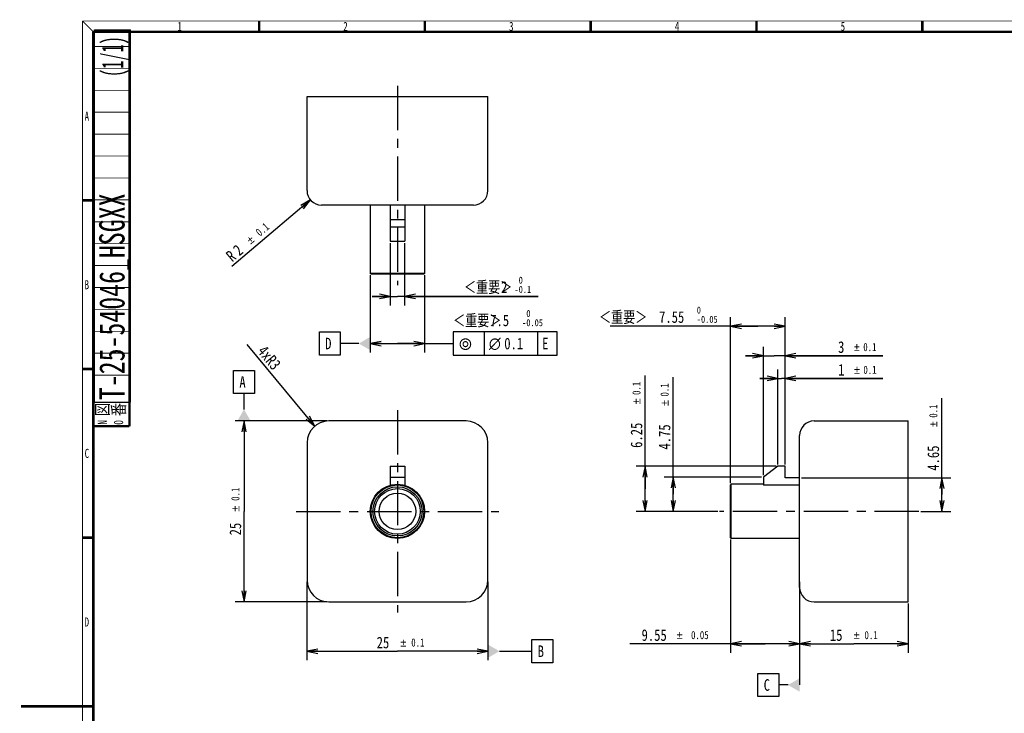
# Model space of a CAD drawing. Header units: millimetres. Extents: x 11 to 601, y 29 to 435.
# Tile 3 of 10: x 11 to 283, y 227 to 418. Entities that reach past the tile are written whole.
import ezdxf
from ezdxf.enums import TextEntityAlignment as Align

# ---------------------------------------------------------------- set-up
doc = ezdxf.new("R2010")
doc.units = ezdxf.units.MM
doc.header["$LTSCALE"] = 32.67
for name, pattern in [('CENTER', [0.6, 0.375, -0.075, 0.075, -0.075]), ('DOT', [0.2, 0.1, -0.1]), ('HIDDEN', [0.2, 0.1, -0.1])]:
    doc.linetypes.add(name, pattern=pattern)
doc.layers.get('0').update_dxf_attribs({"linetype": 'CONTINUOUS'})
doc.layers.add('DEF_AXIS', color=7, linetype='CONTINUOUS')
doc.layers.add('DEFAULT_2', color=8, linetype='HIDDEN')
doc.styles.get("Standard").update_dxf_attribs({"font": 'txt', "width": 0.8})
doc.styles.add('TEXTSTYLE_14', font='gdt')
doc.styles.add('TEXTSTYLE_2', font='txt', dxfattribs={"width": 0.714})
doc.styles.add('TEXTSTYLE_20', font='txt', dxfattribs={"width": 0.55})
doc.styles.add('TEXTSTYLE_4', font='txt', dxfattribs={"width": 0.75})
doc.styles.add('TEXTSTYLE_5', font='txt', dxfattribs={"width": 0.714286})
doc.styles.add('TEXTSTYLE_8', font='txt', dxfattribs={"width": 0.8})
doc.dimstyles.new('DIMSTYLE_1', dxfattribs={"dimtxt": 3.2, "dimasz": 3, "dimexe": 2.5, "dimexo": 0.5, "dimgap": 0.8, "dimtad": 1, "dimdec": 3, "dimlfac": 0.5, "dimdsep": 46, "dimtxsty": 'STANDARD', "dimblk": 'OPEN', "dimblk1": 'OPEN', "dimblk2": 'OPEN', "dimcen": 0.09, "dimadec": 3, "dimazin": 2, "dimtol": 1, "dimtp": 0.1, "dimtm": 0.1, "dimtfac": 1, "dimtdec": 3, "dimtofl": 0, "dimtmove": 0, "dimatfit": 3, "dimldrblk": 'OPEN', "dimfxl": 1, "dimtolj": 1, "dimarcsym": 0})
doc.dimstyles.new('DIMSTYLE_10', dxfattribs={"dimtxt": 3.2, "dimasz": 3, "dimexe": 2.5, "dimexo": 0.5, "dimgap": 0.8, "dimtad": 1, "dimdec": 3, "dimlfac": 0.5, "dimdsep": 46, "dimtxsty": 'STANDARD', "dimblk": 'OPEN', "dimblk1": 'OPEN', "dimblk2": 'OPEN', "dimcen": 0.09, "dimadec": 3, "dimazin": 2, "dimtol": 1, "dimtm": 0.1, "dimtfac": 0.6, "dimtdec": 3, "dimtofl": 0, "dimtmove": 0, "dimatfit": 3, "dimldrblk": 'OPEN', "dimfxl": 1, "dimtolj": 1, "dimarcsym": 0})
doc.dimstyles.new('DIMSTYLE_15', dxfattribs={"dimtxt": 3.2, "dimasz": 3, "dimexe": 2.5, "dimexo": 0.5, "dimgap": 0.8, "dimtad": 1, "dimdec": 3, "dimlfac": 0.5, "dimdsep": 46, "dimtxsty": 'STANDARD', "dimblk": 'OPEN', "dimblk1": 'OPEN', "dimblk2": 'OPEN', "dimcen": 0.09, "dimadec": 3, "dimazin": 2, "dimtp": 0.001, "dimtm": 0.001, "dimtfac": 1, "dimtdec": 3, "dimtofl": 0, "dimtmove": 0, "dimatfit": 3, "dimldrblk": 'OPEN', "dimfxl": 1, "dimtolj": 1, "dimarcsym": 0})
doc.dimstyles.new('DIMSTYLE_16', dxfattribs={"dimtxt": 3.2, "dimasz": 3, "dimexe": 2.5, "dimexo": 0.5, "dimgap": 0.8, "dimtad": 1, "dimdec": 3, "dimlfac": 0.5, "dimdsep": 46, "dimtxsty": 'STANDARD', "dimblk": 'OPEN', "dimblk1": 'OPEN', "dimblk2": 'OPEN', "dimcen": 0.09, "dimadec": 3, "dimazin": 2, "dimtol": 1, "dimtp": 0.1, "dimtm": 0.1, "dimtfac": 1, "dimtdec": 3, "dimtofl": 0, "dimtmove": 0, "dimatfit": 3, "dimldrblk": 'OPEN', "dimfxl": 1, "dimtolj": 1, "dimarcsym": 0})
doc.dimstyles.new('DIMSTYLE_2', dxfattribs={"dimtxt": 3.2, "dimasz": 3, "dimexe": 2.5, "dimexo": 0.5, "dimgap": 0.8, "dimtad": 1, "dimdec": 3, "dimlfac": 0.5, "dimdsep": 46, "dimtxsty": 'STANDARD', "dimblk": 'OPEN', "dimblk1": 'OPEN', "dimblk2": 'OPEN', "dimcen": 0.09, "dimadec": 3, "dimazin": 2, "dimtol": 1, "dimtm": 0.05, "dimtfac": 0.6, "dimtdec": 3, "dimtofl": 0, "dimtmove": 0, "dimatfit": 3, "dimldrblk": 'OPEN', "dimfxl": 1, "dimtolj": 1, "dimarcsym": 0})
doc.dimstyles.new('DIMSTYLE_3', dxfattribs={"dimtxt": 3.2, "dimasz": 3, "dimexe": 2.5, "dimexo": 0.5, "dimgap": 0.8, "dimtad": 1, "dimdec": 3, "dimlfac": 0.5, "dimdsep": 46, "dimtxsty": 'STANDARD', "dimblk": 'OPEN', "dimblk1": 'OPEN', "dimblk2": 'OPEN', "dimcen": 0.09, "dimadec": 3, "dimazin": 2, "dimtol": 1, "dimtp": 0.05, "dimtm": 0.05, "dimtfac": 1, "dimtdec": 3, "dimtofl": 0, "dimtmove": 0, "dimatfit": 3, "dimldrblk": 'OPEN', "dimfxl": 1, "dimtolj": 1, "dimarcsym": 0})

# ---------------------------------------------------------------- blocks, each defined once
blk = doc.blocks.new('_OPEN')
at = {"color": 0, "linetype": 'BYBLOCK'}
for p, q in [((0, 0), (-1, 0.2)), ((-1, -0.2), (0, 0)), ((-1, 0), (0, 0))]:
    blk.add_line(p, q, dxfattribs=at)
blk = doc.blocks.new('*D0')
at = {"color": 7, "linetype": 'CONTINUOUS'}
for p, q in [((95.57, 307.42), (70.17, 307.42)), ((72.67, 307.42), (72.67, 282.42)), ((72.67, 257.42), (72.67, 282.42)), ((95.57, 257.42), (70.17, 257.42))]:
    blk.add_line(p, q, dxfattribs=at)
at = {"color": 7, "linetype": 'CONTINUOUS', "xscale": 3, "yscale": 3, "zscale": 3}
for p, rotation in [((72.67, 307.42), 90), ((72.67, 257.42), 270)]:
    blk.add_blockref('_OPEN', p, dxfattribs=dict(at, rotation=rotation))
at = {"color": 7, "linetype": 'CONTINUOUS', "width": 0.8}
for s, height, p in [('0.1', 2.24, (71.39, 287.18)), ('25', 3.2, (71.87, 277.53))]:
    blk.add_text(s, height=height, rotation=90, dxfattribs=at).set_placement(p, align=Align.CENTER)
at = {"color": 7, "linetype": 'CONTINUOUS', "style": 'TEXTSTYLE_14'}
blk.add_text('`', height=2.24, rotation=90, dxfattribs=at).set_placement((71.39, 283.19), align=Align.CENTER)
blk = doc.blocks.new('*D1')
at = {"color": 7, "linetype": 'CONTINUOUS'}
for p, q in [((90.07, 262.92), (90.07, 241.26)), ((140.07, 262.92), (140.07, 241.26)), ((90.07, 243.76), (115.07, 243.76)), ((140.07, 243.76), (115.07, 243.76))]:
    blk.add_line(p, q, dxfattribs=at)
at = {"color": 7, "linetype": 'CONTINUOUS', "xscale": 3, "yscale": 3, "zscale": 3, "rotation": 180}
blk.add_blockref('_OPEN', (90.07, 243.76), dxfattribs=at)
at = {"color": 7, "linetype": 'CONTINUOUS', "xscale": 3, "yscale": 3, "zscale": 3}
blk.add_blockref('_OPEN', (140.07, 243.76), dxfattribs=at)
at = {"color": 7, "linetype": 'CONTINUOUS', "width": 0.8}
for s, height, p in [('25', 3.2, (111.07, 244.56)), ('0.1', 2.24, (120.72, 245.04))]:
    blk.add_text(s, height=height, dxfattribs=at).set_placement(p, align=Align.CENTER)
at = {"color": 7, "linetype": 'CONTINUOUS', "style": 'TEXTSTYLE_14'}
blk.add_text('`', height=2.24, dxfattribs=at).set_placement((116.73, 245.04), align=Align.CENTER)
blk = doc.blocks.new('*D2')
at = {"color": 7, "linetype": 'CONTINUOUS'}
for p, q in [((207.15, 290.22), (207.15, 336.11)), ((222.25, 295.42), (222.25, 336.11)), ((214.7, 333.61), (173.89, 333.61)), ((207.15, 333.61), (214.7, 333.61)), ((222.25, 333.61), (214.7, 333.61))]:
    blk.add_line(p, q, dxfattribs=at)
at = {"color": 7, "linetype": 'CONTINUOUS', "xscale": 3, "yscale": 3, "zscale": 3, "rotation": 180}
blk.add_blockref('_OPEN', (207.15, 333.61), dxfattribs=at)
at = {"color": 7, "linetype": 'CONTINUOUS', "xscale": 3, "yscale": 3, "zscale": 3}
blk.add_blockref('_OPEN', (222.25, 333.61), dxfattribs=at)
at = {"color": 7, "linetype": 'CONTINUOUS', "width": 0.8}
for s, height, p in [('＜重要＞', 3.2, (184.13, 334.57)), ('7.55', 3.2, (194.37, 334.57)), ('  0', 1.92, (198.98, 337.13)), (' -0.05', 1.92, (203.59, 334.57))]:
    blk.add_text(s, height=height, dxfattribs=at).set_placement(p, align=Align.RIGHT)
blk = doc.blocks.new('*D3')
at = {"color": 7, "linetype": 'CONTINUOUS'}
for p, q in [((207.15, 274.62), (207.15, 243.32)), ((226.25, 262.92), (226.25, 243.32)), ((216.7, 245.82), (179.29, 245.82)), ((207.15, 245.82), (216.7, 245.82)), ((226.25, 245.82), (216.7, 245.82))]:
    blk.add_line(p, q, dxfattribs=at)
at = {"color": 7, "linetype": 'CONTINUOUS', "xscale": 3, "yscale": 3, "zscale": 3, "rotation": 180}
blk.add_blockref('_OPEN', (207.15, 245.82), dxfattribs=at)
at = {"color": 7, "linetype": 'CONTINUOUS', "xscale": 3, "yscale": 3, "zscale": 3}
blk.add_blockref('_OPEN', (226.25, 245.82), dxfattribs=at)
at = {"color": 7, "linetype": 'CONTINUOUS', "width": 0.8}
for s, height, p in [('9.55', 3.2, (189.53, 246.62)), ('0.05', 2.24, (201.11, 247.1))]:
    blk.add_text(s, height=height, dxfattribs=at).set_placement(p, align=Align.RIGHT)
at = {"color": 7, "linetype": 'CONTINUOUS', "style": 'TEXTSTYLE_14'}
blk.add_text('`', height=2.24, dxfattribs=at).set_placement((193.94, 247.1), align=Align.RIGHT)
blk = doc.blocks.new('*D4')
at = {"color": 7, "linetype": 'CONTINUOUS'}
for p, q in [((226.25, 260.92), (226.25, 243.32)), ((256.25, 256.92), (256.25, 243.32)), ((226.25, 245.82), (241.25, 245.82)), ((256.25, 245.82), (241.25, 245.82))]:
    blk.add_line(p, q, dxfattribs=at)
at = {"color": 7, "linetype": 'CONTINUOUS', "xscale": 3, "yscale": 3, "zscale": 3, "rotation": 180}
blk.add_blockref('_OPEN', (226.25, 245.82), dxfattribs=at)
at = {"color": 7, "linetype": 'CONTINUOUS', "xscale": 3, "yscale": 3, "zscale": 3}
blk.add_blockref('_OPEN', (256.25, 245.82), dxfattribs=at)
at = {"color": 7, "linetype": 'CONTINUOUS', "width": 0.8}
for s, height, p in [('15', 3.2, (236.36, 246.62)), ('0.1', 2.24, (246.01, 247.1))]:
    blk.add_text(s, height=height, dxfattribs=at).set_placement(p, align=Align.CENTER)
at = {"color": 7, "linetype": 'CONTINUOUS', "style": 'TEXTSTYLE_14'}
blk.add_text('`', height=2.24, dxfattribs=at).set_placement((242.02, 247.1), align=Align.CENTER)
blk = doc.blocks.new('*D16')
at = {"color": 7, "linetype": 'CONTINUOUS'}
for p, q in [((107.57, 347.72), (107.57, 326.34)), ((122.57, 347.72), (122.57, 326.34)), ((107.57, 328.84), (115.07, 328.84)), ((122.57, 328.84), (115.07, 328.84)), ((115.07, 328.84), (130.48, 328.84))]:
    blk.add_line(p, q, dxfattribs=at)
at = {"color": 7, "linetype": 'CONTINUOUS', "xscale": 3, "yscale": 3, "zscale": 3, "rotation": 180}
blk.add_blockref('_OPEN', (107.57, 328.84), dxfattribs=at)
at = {"color": 7, "linetype": 'CONTINUOUS', "xscale": 3, "yscale": 3, "zscale": 3}
blk.add_blockref('_OPEN', (122.57, 328.84), dxfattribs=at)
at = {"color": 7, "linetype": 'CONTINUOUS', "width": 0.8}
for s, height, p in [('  0', 1.92, (148.4, 336.2)), ('＜重要＞', 3.2, (130.48, 333.64)), ('7.5', 3.2, (140.72, 333.64)), (' -0.05', 1.92, (148.4, 333.64))]:
    blk.add_text(s, height=height, dxfattribs=at).set_placement(p)
blk = doc.blocks.new('*D17')
at = {"color": 7, "linetype": 'CONTINUOUS'}
for p, q in [((113.07, 356.62), (113.07, 339.39)), ((117.07, 356.62), (117.07, 339.39)), ((113.07, 341.89), (108.07, 341.89)), ((108.07, 341.89), (115.07, 341.89)), ((153.97, 341.89), (115.07, 341.89)), ((117.07, 341.89), (153.97, 341.89))]:
    blk.add_line(p, q, dxfattribs=at)
at = {"color": 7, "linetype": 'CONTINUOUS', "xscale": 3, "yscale": 3, "zscale": 3}
blk.add_blockref('_OPEN', (113.07, 341.89), dxfattribs=at)
at = {"color": 7, "linetype": 'CONTINUOUS', "xscale": 3, "yscale": 3, "zscale": 3, "rotation": 180}
blk.add_blockref('_OPEN', (117.07, 341.89), dxfattribs=at)
at = {"color": 7, "linetype": 'CONTINUOUS', "width": 0.8}
for s, height, p in [('＜重要＞', 3.2, (133.49, 342.85)), ('2', 3.2, (143.73, 342.85)), ('  0', 1.92, (146.29, 345.41)), (' -0.1', 1.92, (146.29, 342.85))]:
    blk.add_text(s, height=height, dxfattribs=at).set_placement(p)
blk = doc.blocks.new('*D26')
at = {"color": 7, "linetype": 'CONTINUOUS'}
for p, q in [((216.25, 292.42), (216.25, 327.97)), ((222.25, 295.42), (222.25, 327.97)), ((216.25, 325.47), (211.25, 325.47)), ((211.25, 325.47), (219.25, 325.47)), ((249.22, 325.47), (219.25, 325.47)), ((222.25, 325.47), (249.22, 325.47))]:
    blk.add_line(p, q, dxfattribs=at)
at = {"color": 7, "linetype": 'CONTINUOUS', "xscale": 3, "yscale": 3, "zscale": 3}
blk.add_blockref('_OPEN', (216.25, 325.47), dxfattribs=at)
at = {"color": 7, "linetype": 'CONTINUOUS', "xscale": 3, "yscale": 3, "zscale": 3, "rotation": 180}
blk.add_blockref('_OPEN', (222.25, 325.47), dxfattribs=at)
at = {"color": 7, "linetype": 'CONTINUOUS', "width": 0.8}
for s, height, p in [('3', 3.2, (236.88, 326.27)), ('0.1', 2.24, (243.85, 326.75))]:
    blk.add_text(s, height=height, dxfattribs=at).set_placement(p)
at = {"color": 7, "linetype": 'CONTINUOUS', "style": 'TEXTSTYLE_14'}
blk.add_text('`', height=2.24, dxfattribs=at).set_placement((241.24, 326.75))
blk = doc.blocks.new('*D27')
at = {"color": 7, "linetype": 'CONTINUOUS'}
for p, q in [((220.25, 295.42), (220.25, 321.68)), ((222.25, 295.42), (222.25, 321.68)), ((220.25, 319.18), (215.25, 319.18)), ((215.25, 319.18), (221.25, 319.18)), ((249.25, 319.18), (221.25, 319.18)), ((222.25, 319.18), (249.25, 319.18))]:
    blk.add_line(p, q, dxfattribs=at)
at = {"color": 7, "linetype": 'CONTINUOUS', "xscale": 3, "yscale": 3, "zscale": 3}
blk.add_blockref('_OPEN', (220.25, 319.18), dxfattribs=at)
at = {"color": 7, "linetype": 'CONTINUOUS', "xscale": 3, "yscale": 3, "zscale": 3, "rotation": 180}
blk.add_blockref('_OPEN', (222.25, 319.18), dxfattribs=at)
at = {"color": 7, "linetype": 'CONTINUOUS', "width": 0.8}
for s, height, p in [('1', 3.2, (236.91, 319.98)), ('0.1', 2.24, (243.88, 320.46))]:
    blk.add_text(s, height=height, dxfattribs=at).set_placement(p)
at = {"color": 7, "linetype": 'CONTINUOUS', "style": 'TEXTSTYLE_14'}
blk.add_text('`', height=2.24, dxfattribs=at).set_placement((241.27, 320.46))
blk = doc.blocks.new('*D28')
at = {"color": 7, "linetype": 'CONTINUOUS'}
for p, q in [((183.54, 288.67), (183.54, 320)), ((219.75, 294.92), (181.04, 294.92)), ((183.54, 294.92), (183.54, 288.67)), ((183.54, 282.42), (183.54, 288.67)), ((203.65, 282.42), (181.04, 282.42))]:
    blk.add_line(p, q, dxfattribs=at)
at = {"color": 7, "linetype": 'CONTINUOUS', "xscale": 3, "yscale": 3, "zscale": 3}
for p, rotation in [((183.54, 294.92), 90), ((183.54, 282.42), 270)]:
    blk.add_blockref('_OPEN', p, dxfattribs=dict(at, rotation=rotation))
at = {"color": 7, "linetype": 'CONTINUOUS', "width": 0.8}
for s, height, p in [('0.1', 2.24, (182.26, 314.62)), ('6.25', 3.2, (182.74, 299.98))]:
    blk.add_text(s, height=height, rotation=90, dxfattribs=at).set_placement(p)
at = {"color": 7, "linetype": 'CONTINUOUS', "style": 'TEXTSTYLE_14'}
blk.add_text('`', height=2.24, rotation=90, dxfattribs=at).set_placement((182.26, 312.01))
blk = doc.blocks.new('*D29')
at = {"color": 7, "linetype": 'CONTINUOUS'}
for p, q in [((191.32, 287.17), (191.32, 319.54)), ((215.75, 291.92), (188.82, 291.92)), ((191.32, 291.92), (191.32, 287.17)), ((191.32, 282.42), (191.32, 287.17)), ((203.65, 282.42), (188.82, 282.42))]:
    blk.add_line(p, q, dxfattribs=at)
at = {"color": 7, "linetype": 'CONTINUOUS', "xscale": 3, "yscale": 3, "zscale": 3}
for p, rotation in [((191.32, 291.92), 90), ((191.32, 282.42), 270)]:
    blk.add_blockref('_OPEN', p, dxfattribs=dict(at, rotation=rotation))
at = {"color": 7, "linetype": 'CONTINUOUS', "width": 0.8}
for s, height, p in [('0.1', 2.24, (190.04, 314.17)), ('4.75', 3.2, (190.52, 299.52))]:
    blk.add_text(s, height=height, rotation=90, dxfattribs=at).set_placement(p)
at = {"color": 7, "linetype": 'CONTINUOUS', "style": 'TEXTSTYLE_14'}
blk.add_text('`', height=2.24, rotation=90, dxfattribs=at).set_placement((190.04, 311.55))
blk = doc.blocks.new('*D30')
at = {"color": 7, "linetype": 'CONTINUOUS'}
for p, q in [((265.6, 287.07), (265.6, 313.69)), ((226.75, 291.72), (268.1, 291.72)), ((265.6, 291.72), (265.6, 287.07)), ((265.6, 282.42), (265.6, 287.07)), ((259.75, 282.42), (268.1, 282.42))]:
    blk.add_line(p, q, dxfattribs=at)
at = {"color": 7, "linetype": 'CONTINUOUS', "xscale": 3, "yscale": 3, "zscale": 3}
for p, rotation in [((265.6, 291.72), 90), ((265.6, 282.42), 270)]:
    blk.add_blockref('_OPEN', p, dxfattribs=dict(at, rotation=rotation))
at = {"color": 7, "linetype": 'CONTINUOUS', "width": 0.8}
for s, height, p in [('0.1', 2.24, (264.32, 308.32)), ('4.65', 3.2, (264.8, 293.67))]:
    blk.add_text(s, height=height, rotation=90, dxfattribs=at).set_placement(p)
at = {"color": 7, "linetype": 'CONTINUOUS', "style": 'TEXTSTYLE_14'}
blk.add_text('`', height=2.24, rotation=90, dxfattribs=at).set_placement((264.32, 305.71))
blk = doc.blocks.new('*D31')
at = {"color": 7, "linetype": 'CONTINUOUS'}
blk.add_line((92.24, 306.03), (73.49, 328.6), dxfattribs=at)
at = {"color": 7, "linetype": 'CONTINUOUS', "xscale": 3, "yscale": 3, "zscale": 3, "rotation": 309.7243202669}
blk.add_blockref('_OPEN', (92.24, 306.03), dxfattribs=at)
at = {"color": 7, "linetype": 'CONTINUOUS', "insert": (83.11, 323.28), "char_height": 3.2, "width": 10.24, "attachment_point": 3, "rotation": 309.7243, "line_spacing_factor": 0.9}
blk.add_mtext('4xR3', dxfattribs=at)
blk = doc.blocks.new('*D32')
at = {"color": 7, "linetype": 'CONTINUOUS'}
blk.add_line((91.02, 368.53), (69.31, 350.11), dxfattribs=at)
at = {"color": 7, "linetype": 'CONTINUOUS', "xscale": 3, "yscale": 3, "zscale": 3, "rotation": 40.3141408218}
blk.add_blockref('_OPEN', (91.02, 368.53), dxfattribs=at)
at = {"color": 7, "linetype": 'CONTINUOUS', "width": 0.8}
for s, height, p in [('0.1', 2.24, (79.85, 360.73)), ('R', 3.2, (70.75, 352.38)), ('2', 3.2, (72.7, 354.04))]:
    blk.add_text(s, height=height, rotation=40.3141, dxfattribs=at).set_placement(p, align=Align.RIGHT)
at = {"color": 7, "linetype": 'CONTINUOUS', "style": 'TEXTSTYLE_14'}
blk.add_text('`', height=2.24, rotation=40.3141, dxfattribs=at).set_placement((75.75, 357.25), align=Align.RIGHT)

msp = doc.modelspace()

# ---------------------------------------------------------------- linework, layer by layer
at = {"color": 7, "linetype": 'CONTINUOUS'}
for p, q in [((31.2976, 312.594), (31.2976, 415.594)), ((31.2976, 415.594), (41.2976, 415.594)), ((41.2976, 312.594), (41.2976, 415.594)), ((90.0744, 371.1226), (90.0744, 397.1226)), ((90.0744, 397.1226), (140.0744, 397.1226)), ((140.0744, 371.1226), (140.0744, 397.1226)), ((136.0744, 367.1226), (94.0744, 367.1226)), ((107.5744, 367.1226), (107.5744, 348.2226)), ((113.0744, 367.1226), (113.0744, 357.1226)), ((117.0744, 367.1226), (117.0744, 357.1226)), ((122.5744, 367.1226), (122.5744, 348.2226)), ((113.0744, 363.1226), (117.0744, 363.1226)), ((113.0744, 361.1226), (117.0744, 361.1226)), ((113.0744, 357.1226), (117.0744, 357.1226)), ((122.5744, 348.2226), (107.5744, 348.2226)), ((107.7744, 348.0226), (107.5744, 348.2226)), ((122.3744, 348.0226), (107.7744, 348.0226)), ((122.3744, 348.0226), (122.5744, 348.2226)), ((93.4921, 325.6372), (93.4921, 332.0372)), ((93.4921, 332.0372), (99.2521, 332.0372)), ((99.2521, 332.0372), (99.2521, 325.6372)), ((130.4781, 332.0372), (130.4781, 325.6372)), ((159.2514, 332.0372), (130.4781, 332.0372)), ((139.1447, 325.6372), (139.1447, 332.0372)), ((153.8914, 325.6372), (153.8914, 332.0372)), ((159.2514, 325.6372), (159.2514, 332.0372)), ((104.3744, 328.8372), (99.2521, 328.8372)), ((99.2521, 325.6372), (93.4921, 325.6372)), ((130.4781, 325.6372), (159.2514, 325.6372)), ((69.7851, 315.0141), (69.7851, 321.4141)), ((69.7851, 321.4141), (75.5451, 321.4141)), ((75.5451, 321.4141), (75.5451, 315.0141)), ((75.5451, 315.0141), (69.7851, 315.0141)), ((72.6651, 310.6197), (72.6651, 315.0141)), ((31.2976, 312.594), (41.2976, 312.594)), ((134.0744, 307.4197), (96.0744, 307.4197)), ((230.2489, 307.4197), (256.2489, 307.4197)), ((256.2489, 257.4197), (256.2489, 307.4197)), ((226.2489, 261.4197), (226.2489, 303.4197)), ((90.0744, 301.4197), (90.0744, 263.4197)), ((140.0744, 263.4197), (140.0744, 301.4197)), ((113.0744, 294.9197), (113.0744, 289.6481)), ((113.0744, 294.9197), (117.0744, 294.9197)), ((117.0744, 294.9197), (117.0744, 289.6481)), ((220.2489, 294.9197), (216.2489, 291.9197)), ((222.2489, 294.9197), (220.2489, 294.9197)), ((222.2489, 291.7197), (222.2489, 294.9197)), ((113.0744, 291.9197), (117.0744, 291.9197)), ((216.2489, 291.9197), (216.2489, 289.6481)), ((226.2489, 291.7197), (222.2489, 291.7197)), ((207.1489, 289.7197), (207.3489, 289.9197)), ((207.1489, 275.1197), (207.1489, 289.7197)), ((207.3489, 274.9197), (207.3489, 289.9197)), ((216.2489, 289.9197), (207.3489, 289.9197)), ((226.2489, 289.6481), (216.2489, 289.6481)), ((207.1489, 275.1197), (207.3489, 274.9197)), ((226.2489, 274.9197), (207.3489, 274.9197)), ((96.0744, 257.4197), (134.0744, 257.4197)), ((230.2489, 257.4197), (256.2489, 257.4197)), ((152.2457, 240.5621), (152.2457, 246.9621)), ((152.2457, 246.9621), (158.0057, 246.9621)), ((158.0057, 246.9621), (158.0057, 240.5621)), ((226.2489, 245.8159), (226.2489, 234.4212)), ((143.2744, 243.7621), (152.2457, 243.7621)), ((158.0057, 240.5621), (152.2457, 240.5621)), ((214.7183, 231.2212), (214.7183, 237.6212)), ((214.7183, 237.6212), (220.4783, 237.6212)), ((220.4783, 237.6212), (220.4783, 231.2212)), ((223.0489, 234.4212), (220.4783, 234.4212)), ((220.4783, 231.2212), (214.7183, 231.2212))]:
    msp.add_line(p, q, dxfattribs=at)
for points, const_width in [([(28, 418.0398), (28, 39)], 0.2333), ([(28, 418.0398), (31, 415.0398)], 0.2333), ([(28, 418.0398), (583.9997, 418.0398)], 0.2333), ([(76.8333, 418.0398), (76.8333, 415.0398)], 0.7), ([(122.6633, 418.0398), (122.6633, 415.0398)], 0.7), ([(168.4933, 418.0398), (168.4933, 415.0398)], 0.7), ([(214.3233, 418.0398), (214.3233, 415.0398)], 0.7), ([(260.1533, 418.0398), (260.1533, 415.0398)], 0.7), ([(31, 415.0398), (31, 42)], 0.7), ([(31, 415.0398), (580.9997, 415.0398)], 0.7), ([(41, 415.0398), (41, 305.9799)], 0.7), ([(28, 368.4099), (31, 368.4099)], 0.7), ([(28, 321.7799), (31, 321.7799)], 0.7), ([(31, 305.9799), (41, 305.9799)], 0.7), ([(28, 275.1499), (31, 275.1499)], 0.7), ([(11, 228.5199), (31, 228.5199)], 0.7)]:
    msp.add_lwpolyline(points, dxfattribs=dict(at, const_width=const_width))
for radius in [7.5, 7.3, 6.8, 6.3, 5.05]:
    msp.add_circle((115.0744, 282.4197), radius, dxfattribs=at)
for centre, radius, start, end in [((94.0744, 371.1226), 4, 180, 270), ((136.0744, 371.1226), 4, 270, 360), ((96.0744, 301.4197), 6, 90, 180), ((134.0744, 301.4197), 6, 0, 90), ((230.2489, 303.4197), 4, 90, 180), ((96.0744, 263.4197), 6, 180, 270), ((134.0744, 263.4197), 6, 270, 360), ((230.2489, 261.4197), 4, 180, 270)]:
    msp.add_arc(centre, radius, start, end, dxfattribs=at)
for points in [[(107.5744, 330.6847), (107.5744, 326.9897), (104.3744, 328.8372)], [(74.5127, 307.4197), (70.8176, 307.4197), (72.6651, 310.6197)], [(140.0744, 241.9146), (140.0744, 245.6096), (143.2744, 243.7621)], [(226.2489, 232.5737), (226.2489, 236.2687), (223.0489, 234.4212)]]:
    msp.add_solid(points, dxfattribs=at)
at = {"layer": 'DEF_AXIS', "color": 7, "linetype": 'CENTER'}
for p, q in [((115.0744, 400.1226), (115.0744, 345.0226)), ((115.0744, 310.4197), (115.0744, 254.4197)), ((87.0744, 282.4197), (143.0744, 282.4197)), ((259.2489, 282.4197), (204.1489, 282.4197))]:
    msp.add_line(p, q, dxfattribs=at)
at = {"layer": 'DEFAULT_2', "color": 8, "linetype": 'DOT', "const_width": 0.2333}
for points in [[(31, 410.981), (41, 410.981)], [(31, 404.9221), (41, 404.9221)], [(31, 398.8633), (41, 398.8633)], [(31, 392.8044), (41, 392.8044)], [(31, 386.7456), (41, 386.7456)], [(31, 380.6868), (41, 380.6868)], [(31, 374.6279), (41, 374.6279)], [(31, 368.5693), (41, 368.5693)], [(31, 362.5104), (41, 362.5104)], [(31, 356.4516), (41, 356.4516)], [(31, 350.3928), (41, 350.3928)], [(31, 344.334), (41, 344.334)], [(31, 338.2751), (41, 338.2751)], [(31, 332.2163), (41, 332.2163)], [(31, 326.1575), (41, 326.1575)], [(31, 320.0987), (41, 320.0987)]]:
    msp.add_lwpolyline(points, dxfattribs=at)
at = {"layer": 'DEFAULT_2', "color": 8, "linetype": 'HIDDEN', "const_width": 0.2333}
msp.add_lwpolyline([(31.2976, 312.594), (41.2976, 312.594)], dxfattribs=at)

# ---------------------------------------------------------------- texts
at = {"color": 7, "linetype": 'CONTINUOUS', "style": 'TEXTSTYLE_14'}
for s, p in [('r', (132.0781, 327.2372)), ('n', (140.3447, 327.2372))]:
    msp.add_text(s, height=3.2, dxfattribs=at).set_placement(p)
at = {"color": 7, "linetype": 'CONTINUOUS', "width": 0.8}
for s, p in [('0.1', (144.6114, 327.2372)), ('E', (155.0914, 327.2372))]:
    msp.add_text(s, height=3.2, dxfattribs=at).set_placement(p)
at = {"color": 7, "linetype": 'CONTINUOUS', "char_height": 2.5, "width": 2.6775, "attachment_point": 1, "line_spacing_factor": 0.9, "style": 'TEXTSTYLE_2'}
for s, insert in [('\\Q0.0000015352;1', (54.2742, 417.7898)), ('\\Q0.0000015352;2', (100.1075, 417.7898)), ('\\Q0.0000015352;3', (145.9408, 417.7898)), ('\\Q0.0000015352;4', (191.7741, 417.7898)), ('\\Q0.0000015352;5', (237.6074, 417.7898)), ('\\Q0.0000015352;A', (28.6075, 392.9748)), ('\\Q0.0000015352;B', (28.6075, 346.3449)), ('\\Q0.0000015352;C', (28.6075, 299.7148)), ('\\Q0.0000015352;D', (28.6075, 253.0849))]:
    msp.add_mtext(s, dxfattribs=dict(at, insert=insert))
at = {"color": 7, "linetype": 'CONTINUOUS', "line_spacing_factor": 0.9}
for s, insert, char_height, width, attachment_point, rotation, style in [('(1/1)', (33.2976, 413.794), 6, 16.5, 3, 90, 'TEXTSTYLE_20'), ('T-25-54046_HSGXX', (32.6356, 313.1833), 7, 84, 1, 90, 'TEXTSTYLE_4'), ('\\Q0.0000015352;図', (31.75, 308.7598), 3.5, 4.2, 1, 90.000004, 'TEXTSTYLE_8'), ('\\Q0.0000015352;番', (36.25, 308.7598), 3.5, 4.2, 1, 90.000004, 'TEXTSTYLE_8'), ('\\Q0.0000015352;N', (32.25, 306.4163), 2.5, 2.678906, 1, 90.000004, 'TEXTSTYLE_5'), ('\\Q0.0000015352;O', (36.75, 306.4163), 2.5, 2.678906, 1, 90.000004, 'TEXTSTYLE_5')]:
    msp.add_mtext(s, dxfattribs=dict(at, insert=insert, char_height=char_height, width=width, attachment_point=attachment_point, rotation=rotation, style=style))
at = {"color": 7, "linetype": 'CONTINUOUS', "char_height": 3.2, "width": 2.56, "attachment_point": 1, "line_spacing_factor": 0.9}
for s, insert in [('D', (95.0921, 330.4372)), ('A', (71.3851, 319.8141)), ('B', (153.8457, 245.3621)), ('C', (216.3183, 236.0212))]:
    msp.add_mtext(s, dxfattribs=dict(at, insert=insert))

# ---------------------------------------------------------------- dimensions: what is measured, and where the dimension line sits
at = {"color": 7, "linetype": 'CONTINUOUS'}
for center, mpoint, text, dimstyle, picture, middle in [((94.0744, 371.1226), (91.0244, 368.5346), 'R<>', 'DIMSTYLE_16', '*D32', (74.8137, 354.7801)), ((96.0744, 301.4197), (92.2398, 306.0345), '4xR<>', 'DIMSTYLE_15', '*D31', (76.7592, 324.6649))]:
    dim = msp.add_radius_dim(center=center, mpoint=mpoint, text=text, dimstyle=dimstyle, override={"dimpost": '<>'}, dxfattribs=at)
    dim.commit()
    dim.dimension.update_dxf_attribs({"geometry": picture, "text_midpoint": middle, "dimtype": 164})
for base, p1, p2, dimstyle, picture, middle in [((117.0744, 341.8924), (113.0744, 357.1226), (117.0744, 357.1226), 'DIMSTYLE_10', '*D17', (143.7296, 341.8924)), ((122.5744, 328.8372), (107.5744, 348.2226), (122.5744, 348.2226), 'DIMSTYLE_2', '*D16', (144.0461, 328.8372)), ((222.2489, 333.6081), (207.1489, 289.7197), (222.2489, 294.9197), 'DIMSTYLE_2', '*D2', (188.7416, 333.6081))]:
    dim = msp.add_linear_dim(base=base, p1=p1, p2=p2, text='＜重要＞<>', dimstyle=dimstyle, dxfattribs=at)
    dim.commit()
    dim.dimension.update_dxf_attribs({"geometry": picture, "text_midpoint": middle, "dimtype": 160})
for base, p1, p2, angle, picture, middle in [((216.2489, 325.4695), (222.2489, 294.9197), (216.2489, 291.9197), 180, '*D26', (243.0542, 325.4695)), ((220.2489, 319.1833), (222.2489, 294.9197), (220.2489, 294.9197), 180, '*D27', (243.0841, 319.1833)), ((183.5362, 294.9197), (204.1489, 282.4197), (220.2489, 294.9197), 90, '*D28', (183.5362, 309.9893)), ((191.3157, 291.9197), (204.1489, 282.4197), (216.2489, 291.9197), 90, '*D29', (191.3157, 309.5329)), ((265.5982, 291.7197), (259.2489, 282.4197), (226.2489, 291.7197), 90, '*D30', (265.5982, 303.6842)), ((72.6651, 257.4197), (96.0744, 307.4197), (96.0744, 257.4197), 270, '*D0', (72.6651, 282.4197))]:
    dim = msp.add_linear_dim(base=base, p1=p1, p2=p2, angle=angle, dimstyle='DIMSTYLE_1', dxfattribs=at)
    dim.commit()
    dim.dimension.update_dxf_attribs({"geometry": picture, "text_midpoint": middle, "dimtype": 160})
for base, p1, p2, dimstyle, picture, middle in [((226.2489, 245.8159), (207.1489, 275.1197), (226.2489, 263.4197), 'DIMSTYLE_3', '*D3', (190.2009, 245.8159)), ((140.0744, 243.7621), (90.0744, 263.4197), (140.0744, 263.4197), 'DIMSTYLE_1', '*D1', (115.9572, 243.7621)), ((256.2489, 245.8159), (226.2489, 261.4197), (256.2489, 257.4197), 'DIMSTYLE_1', '*D4', (241.2489, 245.8159))]:
    dim = msp.add_linear_dim(base=base, p1=p1, p2=p2, dimstyle=dimstyle, dxfattribs=at)
    dim.commit()
    dim.dimension.update_dxf_attribs({"geometry": picture, "text_midpoint": middle, "dimtype": 160})

doc.saveas('drawing.dxf')
